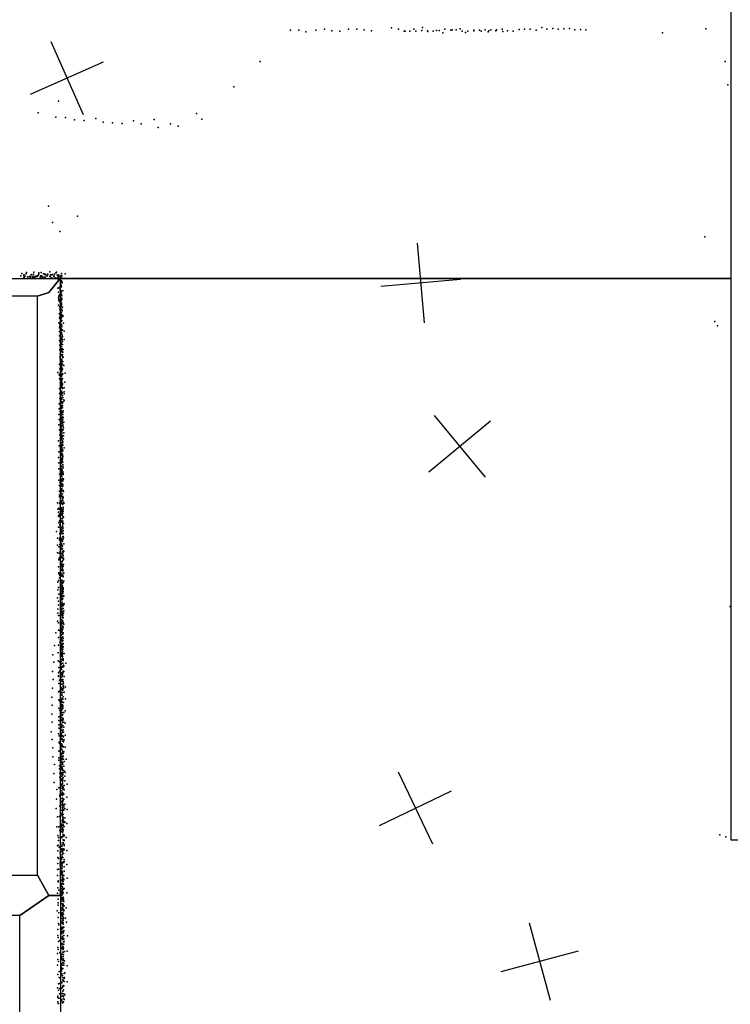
# Model space of a CAD drawing. Header units: millimetres. Extents: x 2956 to 18202, y -3010 to 34175.
# Tile 6 of 16: x 8868 to 12427, y 4709 to 9639. Entities that reach past the tile are written whole.
import ezdxf

# ---------------------------------------------------------------- set-up
doc = ezdxf.new("R2010")
doc.units = ezdxf.units.MM
for name, color, linetype in [('P', 9, 'Continuous'), ('PANOS', 10, 'Continuous'), ('ROOMS', 1, 'Continuous'), ('WALLS', 3, 'Continuous')]:
    doc.layers.add(name, color=color, linetype=linetype)

msp = doc.modelspace()

# ---------------------------------------------------------------- linework, layer by layer
at = {"layer": 'P'}
for p in [(10225, 9586), (10266, 9586), (10302, 9578), (10351, 9587), (10395, 9591), (10431, 9583), (10471, 9582), (10515, 9591), (10557, 9592), (10594, 9588), (10631, 9583), (10730, 9598), (10766, 9591), (10793, 9581), (10799, 9582), (10822, 9581), (10843, 9591), (10852, 9581), (10882, 9585), (10886, 9600), (10911, 9584), (10913, 9580), (10939, 9581), (10955, 9585), (10969, 9585), (10987, 9573), (10998, 9591), (11027, 9586), (11034, 9589), (11055, 9589), (11074, 9593), (11084, 9582), (11101, 9575), (11113, 9582), (11142, 9586), (11142, 9583), (11171, 9586), (11179, 9582), (11199, 9588), (11215, 9578), (11217, 9584), (11227, 9588), (11252, 9584), (11256, 9589), (11284, 9591), (11288, 9580), (11312, 9583), (11340, 9581), (11369, 9590), (11397, 9591), (11425, 9591), (11454, 9587), (11483, 9600), (11509, 9591), (11538, 9595), (11565, 9592), (11593, 9594), (11621, 9595), (11649, 9589), (11676, 9590), (11704, 9588), (12087, 9573), (12305, 9593), (10073, 9429), (12401, 9429), (9941, 9303), (12414, 9313), (9063, 9231), (8961, 9173), (9049, 9151), (9098, 9149), (9143, 9138), (9191, 9135), (9249, 9144), (9287, 9126), (9333, 9123), (9438, 9132), (9542, 9139), (9754, 9169), (9780, 9141), (9382, 9120), (9477, 9117), (9562, 9100), (9623, 9118), (9662, 9106), (9013, 8706), (9158, 8656), (9032, 8623), (9070, 8579), (12300, 8552), (8874, 8356), (8879, 8369), (8879, 8368), (8889, 8357), (8890, 8361), (8890, 8347), (8891, 8348), (8892, 8360), (8892, 8353), (8892, 8351), (8893, 8352), (8894, 8353), (8895, 8355), (8901, 8367), (8902, 8374), (8907, 8352), (8914, 8351), (8918, 8353), (8920, 8353), (8922, 8346), (8923, 8354), (8925, 8351), (8926, 8361), (8927, 8364), (8934, 8355), (8935, 8348), (8938, 8365), (8940, 8375), (8940, 8350), (8944, 8348), (8946, 8355), (8952, 8355), (8953, 8353), (8954, 8353), (8957, 8354), (8959, 8358), (8962, 8362), (8964, 8371), (8965, 8365), (8971, 8350), (8974, 8356), (8975, 8352), (8976, 8374), (8978, 8356), (8981, 8350), (8982, 8352), (8987, 8366), (8989, 8366), (8991, 8350), (8992, 8364), (8995, 8349), (8997, 8346), (8999, 8365), (9001, 8357), (9007, 8356), (9010, 8365), (9019, 8376), (9019, 8354), (9021, 8353), (9022, 8361), (9024, 8345), (9027, 8362), (9029, 8346), (9033, 8364), (9039, 8356), (9039, 8354), (9041, 8352), (9043, 8365), (9049, 8371), (9050, 8347), (9053, 8375), (9056, 8361), (9059, 8349), (9060, 8360), (9062, 8355), (9062, 8348), (9062, 8338), (9062, 8332), (9064, 8360), (9064, 8357), (9066, 8355), (9072, 8346), (9072, 8335), (9074, 8351), (9075, 8356), (9076, 8347), (9077, 8368), (9077, 8356), (9079, 8359), (9079, 8357), (9096, 8367), (9055, 8323), (9060, 8294), (9064, 8296), (9071, 8303), (9071, 8290), (9071, 8285), (9072, 8299), (9073, 8321), (9073, 8321), (9073, 8285), (9073, 8285), (9074, 8311), (9075, 8322), (9076, 8327), (9076, 8308), (9076, 8307), (9077, 8331), (9078, 8302), (9080, 8328), (9081, 8321), (9084, 8282), (9062, 8275), (9063, 8274), (9063, 8247), (9065, 8254), (9065, 8238), (9068, 8261), (9071, 8261), (9072, 8261), (9073, 8272), (9073, 8266), (9073, 8247), (9074, 8247), (9074, 8237), (9075, 8278), (9075, 8269), (9076, 8281), (9076, 8276), (9076, 8243), (9078, 8265), (9079, 8257), (9079, 8243), (9080, 8239), (9062, 8209), (9064, 8232), (9068, 8202), (9069, 8228), (9069, 8227), (9070, 8201), (9070, 8190), (9071, 8232), (9071, 8185), (9073, 8197), (9073, 8187), (9074, 8210), (9074, 8207), (9074, 8201), (9076, 8207), (9077, 8231), (9077, 8219), (9077, 8217), (9077, 8210), (9078, 8232), (9079, 8189), (9082, 8199), (9067, 8168), (9068, 8164), (9068, 8145), (9069, 8151), (9071, 8153), (9072, 8156), (9073, 8180), (9073, 8172), (9073, 8163), (9074, 8143), (9074, 8139), (9075, 8182), (9075, 8173), (9076, 8172), (9076, 8152), (9076, 8144), (9077, 8171), (9077, 8150), (9078, 8183), (9079, 8161), (9080, 8159), (9081, 8181), (9084, 8158), (9085, 8153), (9064, 8122), (9068, 8096), (9069, 8105), (9070, 8114), (9070, 8102), (9072, 8118), (9073, 8113), (9074, 8127), (9074, 8116), (9074, 8104), (9075, 8112), (9075, 8093), (9077, 8089), (9078, 8129), (9078, 8109), (9079, 8088), (9080, 8133), (9080, 8109), (9080, 8101), (9082, 8085), (9088, 8119), (12350, 8128), (12363, 8107), (9067, 8078), (9068, 8056), (9071, 8078), (9071, 8076), (9074, 8050), (9074, 8043), (9075, 8082), (9076, 8068), (9077, 8073), (9077, 8070), (9077, 8065), (9078, 8082), (9078, 8047), (9078, 8037), (9079, 8043), (9080, 8047), (9081, 8060), (9081, 8036), (9081, 8036), (9082, 8053), (9091, 8037), (9092, 8079), (9068, 8032), (9069, 8030), (9069, 8009), (9069, 8007), (9069, 7988), (9071, 8028), (9073, 8035), (9073, 7996), (9074, 8018), (9075, 8034), (9076, 8004), (9077, 8022), (9077, 8015), (9077, 8002), (9078, 7990), (9081, 7992), (9082, 8027), (9083, 8012), (9083, 7989), (9086, 7988), (9069, 7986), (9069, 7950), (9071, 7964), (9071, 7940), (9072, 7961), (9072, 7940), (9073, 7973), (9073, 7961), (9076, 7982), (9076, 7958), (9076, 7958), (9077, 7979), (9078, 7981), (9080, 7977), (9080, 7963), (9080, 7960), (9080, 7940), (9081, 7979), (9082, 7953), (9083, 7963), (9085, 7974), (9085, 7947), (9087, 7949), (9067, 7914), (9070, 7891), (9071, 7911), (9073, 7896), (9074, 7916), (9075, 7919), (9075, 7905), (9075, 7893), (9075, 7893), (9076, 7932), (9076, 7931), (9076, 7909), (9077, 7935), (9077, 7928), (9077, 7896), (9078, 7917), (9079, 7910), (9079, 7900), (9080, 7927), (9080, 7889), (9082, 7891), (9083, 7926), (9083, 7915), (9084, 7928), (9090, 7908), (9060, 7872), (9066, 7861), (9067, 7865), (9067, 7841), (9067, 7841), (9070, 7857), (9073, 7845), (9074, 7874), (9077, 7880), (9077, 7865), (9077, 7864), (9077, 7856), (9077, 7843), (9078, 7854), (9079, 7885), (9079, 7864), (9081, 7886), (9082, 7868), (9082, 7843), (9082, 7842), (9083, 7867), (9083, 7863), (9097, 7870), (9068, 7792), (9071, 7791), (9073, 7834), (9073, 7799), (9074, 7808), (9075, 7812), (9076, 7826), (9077, 7834), (9077, 7834), (9077, 7795), (9078, 7809), (9078, 7807), (9079, 7819), (9079, 7798), (9080, 7838), (9080, 7831), (9080, 7817), (9080, 7800), (9082, 7819), (9082, 7792), (9083, 7810), (9083, 7795), (9091, 7795), (9095, 7824), (9068, 7768), (9070, 7743), (9074, 7781), (9074, 7780), (9074, 7772), (9075, 7741), (9076, 7760), (9076, 7747), (9077, 7779), (9077, 7747), (9078, 7772), (9078, 7771), (9078, 7747), (9079, 7771), (9079, 7768), (9080, 7774), (9083, 7772), (9083, 7758), (9084, 7748), (9085, 7748), (9092, 7776), (9092, 7765), (9066, 7715), (9072, 7739), (9072, 7737), (9074, 7700), (9074, 7700), (9075, 7710), (9076, 7735), (9076, 7721), (9076, 7692), (9077, 7738), (9077, 7723), (9077, 7720), (9077, 7699), (9078, 7726), (9078, 7705), (9078, 7705), (9078, 7695), (9079, 7739), (9080, 7695), (9082, 7719), (9082, 7708), (9082, 7705), (9083, 7695), (9084, 7726), (9090, 7735), (9091, 7731), (9064, 7663), (9066, 7690), (9071, 7677), (9072, 7667), (9073, 7659), (9073, 7649), (9075, 7680), (9076, 7683), (9076, 7676), (9076, 7658), (9077, 7677), (9077, 7664), (9077, 7662), (9078, 7673), (9078, 7660), (9078, 7648), (9081, 7675), (9082, 7651), (9083, 7644), (9083, 7644), (9084, 7663), (9085, 7672), (9086, 7681), (9087, 7648), (9065, 7611), (9066, 7638), (9071, 7633), (9072, 7602), (9074, 7594), (9074, 7592), (9075, 7627), (9075, 7602), (9075, 7598), (9076, 7639), (9076, 7626), (9076, 7606), (9076, 7603), (9076, 7599), (9078, 7616), (9078, 7605), (9079, 7631), (9079, 7627), (9079, 7617), (9080, 7627), (9082, 7605), (9083, 7624), (9085, 7635), (9085, 7614), (9087, 7603), (9088, 7596), (9090, 7624), (9067, 7586), (9069, 7561), (9073, 7580), (9073, 7571), (9074, 7548), (9075, 7573), (9075, 7553), (9075, 7544), (9076, 7570), (9076, 7557), (9076, 7550), (9078, 7561), (9078, 7548), (9079, 7588), (9079, 7553), (9080, 7584), (9080, 7579), (9081, 7568), (9081, 7548), (9085, 7555), (9086, 7585), (9088, 7555), (9089, 7571), (9063, 7530), (9066, 7506), (9072, 7502), (9073, 7525), (9074, 7538), (9074, 7518), (9074, 7504), (9075, 7524), (9075, 7497), (9077, 7540), (9077, 7536), (9079, 7520), (9079, 7507), (9079, 7495), (9080, 7510), (9080, 7499), (9081, 7511), (9083, 7531), (9083, 7520), (9084, 7508), (9085, 7524), (9085, 7510), (9087, 7540), (9091, 7495), (9063, 7447), (9064, 7475), (9073, 7487), (9073, 7478), (9074, 7481), (9074, 7461), (9075, 7488), (9075, 7473), (9075, 7459), (9075, 7455), (9076, 7444), (9078, 7467), (9079, 7491), (9080, 7458), (9081, 7484), (9082, 7477), (9082, 7455), (9082, 7446), (9083, 7464), (9083, 7460), (9084, 7484), (9084, 7452), (9065, 7420), (9074, 7439), (9074, 7417), (9075, 7416), (9075, 7406), (9075, 7401), (9076, 7432), (9076, 7420), (9076, 7418), (9077, 7437), (9078, 7441), (9078, 7426), (9079, 7439), (9080, 7427), (9080, 7402), (9081, 7436), (9081, 7433), (9082, 7438), (9084, 7412), (9084, 7403), (9085, 7424), (9086, 7396), (9064, 7391), (9068, 7364), (9073, 7364), (9074, 7352), (9076, 7392), (9076, 7387), (9076, 7365), (9076, 7357), (9077, 7372), (9078, 7354), (9079, 7388), (9079, 7379), (9079, 7376), (9079, 7362), (9079, 7362), (9079, 7352), (9080, 7385), (9081, 7385), (9081, 7364), (9084, 7376), (9084, 7373), (9086, 7367), (9086, 7362), (9065, 7334), (9067, 7307), (9070, 7322), (9073, 7333), (9075, 7304), (9076, 7330), (9077, 7331), (9077, 7316), (9078, 7338), (9078, 7313), (9079, 7305), (9080, 7329), (9080, 7319), (9083, 7342), (9083, 7301), (9084, 7330), (9084, 7312), (9085, 7312), (9085, 7303), (9087, 7337), (9088, 7340), (9067, 7259), (9068, 7279), (9068, 7250), (9072, 7290), (9073, 7279), (9074, 7270), (9075, 7267), (9077, 7279), (9077, 7267), (9078, 7287), (9078, 7256), (9078, 7254), (9080, 7292), (9080, 7282), (9082, 7265), (9082, 7250), (9084, 7282), (9084, 7251), (9087, 7282), (9088, 7276), (9057, 7220), (9067, 7219), (9068, 7217), (9071, 7228), (9074, 7243), (9074, 7230), (9075, 7225), (9075, 7217), (9076, 7219), (9077, 7230), (9080, 7222), (9082, 7235), (9082, 7217), (9083, 7233), (9083, 7212), (9084, 7244), (9085, 7230), (9086, 7198), (9087, 7245), (9089, 7221), (9089, 7216), (9060, 7188), (9062, 7153), (9063, 7173), (9064, 7194), (9064, 7151), (9066, 7158), (9068, 7189), (9068, 7163), (9075, 7165), (9076, 7192), (9077, 7186), (9078, 7195), (9078, 7181), (9078, 7177), (9080, 7158), (9081, 7171), (9081, 7167), (9081, 7165), (9081, 7159), (9082, 7174), (9085, 7186), (9085, 7167), (9085, 7152), (9087, 7190), (9087, 7179), (9065, 7120), (9067, 7130), (9067, 7128), (9070, 7110), (9071, 7109), (9077, 7124), (9078, 7131), (9080, 7141), (9081, 7126), (9082, 7142), (9083, 7123), (9083, 7123), (9083, 7108), (9084, 7117), (9084, 7099), (9085, 7129), (9088, 7148), (9088, 7116), (9053, 7076), (9063, 7098), (9069, 7098), (9069, 7066), (9070, 7065), (9075, 7098), (9075, 7093), (9075, 7084), (9075, 7071), (9076, 7071), (9078, 7085), (9080, 7076), (9081, 7098), (9081, 7095), (9081, 7064), (9082, 7075), (9083, 7050), (9084, 7095), (9084, 7064), (9085, 7098), (9085, 7092), (9086, 7051), (9087, 7081), (9087, 7067), (9058, 7043), (9058, 7008), (9068, 7043), (9068, 7035), (9069, 7011), (9070, 7033), (9076, 7042), (9076, 7018), (9077, 7038), (9078, 7015), (9078, 7010), (9078, 7005), (9079, 7031), (9080, 7035), (9080, 7009), (9081, 7027), (9081, 7004), (9082, 7035), (9082, 7028), (9083, 7049), (9083, 7003), (9083, 7003), (9084, 7036), (9085, 7040), (9088, 7046), (9090, 7015), (9057, 6970), (9064, 6999), (9066, 6968), (9071, 6988), (9071, 6977), (9073, 6999), (9073, 6956), (9075, 6965), (9077, 6952), (9078, 6993), (9078, 6965), (9080, 6987), (9081, 6973), (9083, 6992), (9083, 6964), (9084, 6969), (9084, 6959), (9086, 6979), (9086, 6974), (9086, 6955), (9090, 6978), (9065, 6938), (9065, 6934), (9068, 6947), (9072, 6916), (9077, 6907), (9078, 6948), (9078, 6925), (9078, 6914), (9078, 6905), (9079, 6945), (9079, 6903), (9080, 6926), (9081, 6925), (9082, 6930), (9083, 6944), (9083, 6906), (9085, 6912), (9086, 6935), (9088, 6943), (9088, 6938), (9088, 6912), (9062, 6900), (9063, 6900), (9064, 6864), (9065, 6869), (9070, 6858), (9074, 6881), (9074, 6870), (9077, 6884), (9078, 6887), (9078, 6861), (9081, 6898), (9081, 6896), (9081, 6895), (9081, 6861), (9082, 6880), (9083, 6888), (9083, 6881), (9084, 6884), (9084, 6857), (9084, 6857), (9084, 6854), (9086, 6881), (9086, 6869), (9087, 6901), (9090, 6868), (9060, 6823), (9063, 6831), (9067, 6845), (9074, 6825), (9075, 6812), (9076, 6852), (9076, 6830), (9079, 6833), (9079, 6820), (9079, 6819), (9081, 6833), (9081, 6819), (9081, 6808), (9081, 6804), (9082, 6823), (9084, 6852), (9084, 6818), (9085, 6820), (9086, 6849), (9086, 6824), (9089, 6827), (9060, 6784), (9062, 6796), (9064, 6763), (9074, 6765), (9078, 6762), (9078, 6758), (9079, 6783), (9079, 6781), (9080, 6803), (9080, 6799), (9080, 6791), (9080, 6775), (9081, 6800), (9081, 6769), (9082, 6803), (9084, 6767), (9084, 6766), (9086, 6795), (9086, 6776), (9087, 6787), (9087, 6786), (9087, 6755), (9058, 6745), (9062, 6727), (9062, 6710), (9073, 6730), (9075, 6706), (9076, 6742), (9076, 6712), (9077, 6738), (9078, 6751), (9078, 6734), (9079, 6734), (9080, 6720), (9081, 6722), (9083, 6743), (9083, 6711), (9084, 6753), (9084, 6752), (9084, 6739), (9088, 6714), (9088, 6708), (9090, 6753), (9091, 6715), (9059, 6687), (9059, 6668), (9063, 6656), (9071, 6657), (9076, 6683), (9077, 6685), (9077, 6680), (9078, 6701), (9078, 6671), (9078, 6659), (9079, 6685), (9079, 6684), (9080, 6702), (9080, 6690), (9080, 6660), (9081, 6692), (9081, 6666), (9083, 6675), (9084, 6704), (9085, 6667), (9085, 6659), (9086, 6691), (9088, 6668), (9089, 6679), (12427, 6701), (9057, 6628), (9062, 6619), (9075, 6632), (9075, 6611), (9075, 6610), (9076, 6635), (9078, 6620), (9078, 6609), (9079, 6634), (9079, 6617), (9079, 6607), (9081, 6653), (9081, 6644), (9081, 6625), (9081, 6618), (9084, 6655), (9085, 6655), (9085, 6627), (9085, 6626), (9087, 6644), (9087, 6619), (9090, 6612), (9050, 6569), (9062, 6582), (9070, 6580), (9073, 6570), (9077, 6589), (9077, 6573), (9078, 6586), (9078, 6561), (9079, 6563), (9080, 6594), (9080, 6590), (9080, 6578), (9081, 6600), (9081, 6583), (9083, 6602), (9083, 6571), (9084, 6603), (9084, 6587), (9085, 6563), (9085, 6563), (9086, 6597), (9086, 6569), (9062, 6545), (9062, 6508), (9069, 6522), (9074, 6519), (9075, 6531), (9076, 6555), (9076, 6545), (9077, 6536), (9078, 6543), (9078, 6530), (9078, 6512), (9079, 6544), (9080, 6531), (9081, 6528), (9082, 6515), (9082, 6509), (9083, 6531), (9083, 6527), (9084, 6549), (9084, 6531), (9084, 6516), (9084, 6512), (9086, 6541), (9087, 6515), (9035, 6459), (9042, 6505), (9061, 6469), (9073, 6502), (9073, 6471), (9074, 6492), (9074, 6465), (9074, 6461), (9075, 6490), (9075, 6486), (9075, 6480), (9076, 6505), (9079, 6503), (9079, 6497), (9079, 6467), (9080, 6461), (9081, 6490), (9081, 6477), (9083, 6474), (9083, 6460), (9084, 6496), (9084, 6485), (9084, 6466), (9085, 6486), (9087, 6499), (9091, 6466), (9040, 6422), (9061, 6429), (9068, 6424), (9073, 6426), (9076, 6434), (9076, 6425), (9076, 6411), (9077, 6454), (9077, 6415), (9079, 6450), (9080, 6437), (9080, 6436), (9082, 6453), (9083, 6448), (9083, 6434), (9084, 6417), (9085, 6432), (9086, 6439), (9086, 6434), (9086, 6431), (9099, 6418), (9033, 6376), (9062, 6368), (9065, 6396), (9068, 6375), (9071, 6380), (9075, 6400), (9076, 6387), (9077, 6386), (9077, 6363), (9077, 6360), (9078, 6398), (9078, 6394), (9080, 6368), (9082, 6362), (9083, 6361), (9084, 6401), (9084, 6375), (9084, 6371), (9084, 6369), (9085, 6398), (9087, 6405), (9087, 6377), (9088, 6408), (9089, 6403), (9090, 6376), (9036, 6336), (9062, 6354), (9062, 6351), (9064, 6315), (9067, 6332), (9072, 6356), (9072, 6325), (9073, 6316), (9075, 6345), (9078, 6333), (9079, 6349), (9079, 6326), (9080, 6336), (9082, 6333), (9083, 6354), (9084, 6336), (9087, 6326), (9087, 6326), (9087, 6315), (9088, 6317), (9091, 6350), (9032, 6292), (9063, 6273), (9067, 6277), (9073, 6286), (9073, 6269), (9075, 6292), (9075, 6290), (9075, 6277), (9075, 6274), (9075, 6261), (9076, 6296), (9076, 6261), (9077, 6285), (9079, 6310), (9080, 6285), (9081, 6269), (9082, 6270), (9083, 6290), (9084, 6282), (9085, 6288), (9087, 6300), (9088, 6305), (9089, 6293), (9091, 6272), (9098, 6299), (9029, 6247), (9064, 6233), (9068, 6229), (9072, 6230), (9073, 6238), (9075, 6243), (9076, 6225), (9076, 6221), (9077, 6225), (9078, 6259), (9078, 6234), (9079, 6226), (9079, 6221), (9081, 6257), (9083, 6240), (9085, 6237), (9086, 6249), (9088, 6221), (9098, 6239), (9031, 6207), (9064, 6192), (9070, 6182), (9073, 6180), (9074, 6173), (9075, 6165), (9076, 6178), (9076, 6171), (9077, 6211), (9077, 6211), (9077, 6208), (9077, 6200), (9078, 6189), (9079, 6205), (9079, 6192), (9080, 6183), (9083, 6208), (9083, 6201), (9084, 6204), (9084, 6199), (9084, 6190), (9085, 6171), (9090, 6170), (9097, 6179), (9030, 6162), (9031, 6122), (9064, 6149), (9065, 6130), (9072, 6131), (9073, 6148), (9074, 6154), (9075, 6131), (9076, 6128), (9077, 6158), (9078, 6159), (9079, 6146), (9079, 6144), (9080, 6134), (9080, 6129), (9082, 6161), (9082, 6157), (9083, 6120), (9085, 6132), (9087, 6141), (9087, 6139), (9090, 6121), (9096, 6116), (9026, 6074), (9063, 6064), (9064, 6092), (9065, 6108), (9072, 6084), (9074, 6102), (9074, 6086), (9075, 6104), (9075, 6084), (9075, 6081), (9077, 6111), (9077, 6067), (9077, 6065), (9078, 6081), (9079, 6095), (9081, 6104), (9081, 6103), (9081, 6078), (9083, 6071), (9085, 6105), (9087, 6083), (9088, 6072), (9090, 6097), (9031, 6035), (9066, 6053), (9066, 6021), (9068, 6015), (9071, 6038), (9075, 6033), (9076, 6049), (9077, 6055), (9077, 6037), (9078, 6062), (9080, 6038), (9082, 6037), (9082, 6026), (9083, 6053), (9083, 6036), (9084, 6054), (9086, 6048), (9087, 6026), (9088, 6048), (9088, 6023), (9091, 6034), (9096, 6056), (9035, 5994), (9065, 5977), (9067, 5978), (9073, 6014), (9073, 5990), (9074, 5966), (9075, 6009), (9076, 5985), (9077, 6014), (9078, 5999), (9079, 5987), (9080, 5999), (9081, 6007), (9081, 6001), (9082, 6003), (9082, 5976), (9082, 5969), (9083, 5979), (9083, 5969), (9085, 5974), (9087, 5965), (9088, 5999), (9089, 5973), (9097, 5996), (9035, 5948), (9065, 5943), (9065, 5931), (9073, 5931), (9076, 5952), (9076, 5943), (9076, 5937), (9077, 5961), (9078, 5942), (9078, 5919), (9079, 5964), (9079, 5952), (9079, 5923), (9080, 5933), (9080, 5919), (9083, 5939), (9084, 5952), (9085, 5948), (9085, 5918), (9087, 5952), (9088, 5937), (9091, 5925), (9101, 5937), (9042, 5910), (9067, 5889), (9068, 5904), (9069, 5867), (9075, 5908), (9075, 5899), (9077, 5896), (9077, 5887), (9078, 5885), (9079, 5900), (9079, 5889), (9079, 5869), (9079, 5869), (9081, 5893), (9082, 5882), (9083, 5910), (9083, 5888), (9083, 5867), (9086, 5870), (9087, 5869), (9088, 5880), (9090, 5902), (9093, 5876), (9097, 5869), (9040, 5864), (9041, 5820), (9069, 5846), (9073, 5828), (9076, 5840), (9076, 5831), (9077, 5865), (9079, 5851), (9079, 5833), (9079, 5831), (9080, 5862), (9080, 5831), (9082, 5854), (9083, 5825), (9084, 5859), (9084, 5840), (9085, 5831), (9087, 5844), (9095, 5852), (9095, 5828), (9054, 5784), (9065, 5793), (9073, 5792), (9077, 5812), (9079, 5806), (9079, 5791), (9079, 5778), (9081, 5801), (9083, 5817), (9083, 5813), (9083, 5770), (9084, 5799), (9084, 5788), (9084, 5786), (9085, 5794), (9085, 5794), (9087, 5794), (9089, 5787), (9092, 5805), (9092, 5783), (9106, 5812), (9053, 5736), (9069, 5751), (9070, 5757), (9072, 5720), (9077, 5758), (9079, 5767), (9079, 5740), (9080, 5723), (9081, 5728), (9082, 5754), (9082, 5742), (9083, 5761), (9083, 5726), (9084, 5759), (9084, 5726), (9085, 5740), (9086, 5764), (9086, 5732), (9087, 5733), (9090, 5761), (9090, 5737), (9105, 5747), (9051, 5690), (9070, 5702), (9074, 5682), (9080, 5708), (9081, 5696), (9082, 5712), (9082, 5705), (9082, 5682), (9083, 5718), (9083, 5717), (9083, 5704), (9083, 5694), (9083, 5691), (9083, 5688), (9083, 5677), (9088, 5708), (9088, 5684), (9089, 5698), (9090, 5681), (9092, 5708), (9094, 5712), (9094, 5689), (9107, 5684), (9057, 5648), (9067, 5649), (9070, 5650), (9080, 5665), (9080, 5665), (9080, 5656), (9081, 5667), (9081, 5628), (9082, 5648), (9082, 5632), (9082, 5629), (9082, 5621), (9083, 5669), (9083, 5649), (9084, 5637), (9086, 5659), (9086, 5659), (9087, 5645), (9087, 5625), (9088, 5633), (9091, 5621), (9094, 5643), (9094, 5622), (9054, 5597), (9065, 5597), (9069, 5580), (9073, 5614), (9077, 5611), (9077, 5584), (9078, 5611), (9078, 5597), (9079, 5608), (9079, 5602), (9079, 5575), (9079, 5574), (9080, 5588), (9083, 5588), (9085, 5592), (9085, 5582), (9086, 5607), (9086, 5605), (9086, 5578), (9087, 5617), (9087, 5582), (9091, 5599), (9095, 5619), (9105, 5615), (9059, 5555), (9062, 5529), (9063, 5544), (9077, 5545), (9080, 5548), (9080, 5543), (9082, 5569), (9082, 5550), (9085, 5549), (9086, 5559), (9086, 5558), (9087, 5532), (9088, 5553), (9088, 5531), (9092, 5556), (9092, 5553), (9092, 5531), (9092, 5530), (9102, 5544), (12375, 5558), (12405, 5548), (9058, 5502), (9060, 5477), (9061, 5506), (9066, 5496), (9075, 5517), (9078, 5501), (9078, 5483), (9079, 5500), (9080, 5487), (9081, 5507), (9082, 5474), (9083, 5483), (9084, 5518), (9085, 5518), (9087, 5519), (9087, 5487), (9087, 5482), (9088, 5515), (9089, 5481), (9091, 5508), (9091, 5504), (9092, 5486), (9105, 5479), (9059, 5445), (9063, 5439), (9071, 5467), (9074, 5457), (9075, 5472), (9075, 5431), (9077, 5443), (9077, 5436), (9079, 5445), (9080, 5446), (9081, 5457), (9081, 5447), (9082, 5467), (9084, 5444), (9088, 5464), (9090, 5425), (9091, 5425), (9092, 5435), (9058, 5384), (9059, 5415), (9063, 5386), (9071, 5417), (9071, 5406), (9072, 5419), (9076, 5415), (9077, 5392), (9077, 5388), (9079, 5421), (9079, 5406), (9080, 5378), (9081, 5413), (9081, 5401), (9081, 5390), (9086, 5419), (9089, 5420), (9091, 5376), (9092, 5398), (9104, 5409), (9057, 5354), (9061, 5328), (9073, 5367), (9074, 5372), (9077, 5330), (9078, 5359), (9079, 5368), (9080, 5357), (9081, 5346), (9081, 5328), (9082, 5340), (9082, 5335), (9083, 5371), (9083, 5361), (9083, 5334), (9084, 5342), (9087, 5353), (9089, 5332), (9090, 5354), (9090, 5336), (9106, 5340), (9059, 5292), (9061, 5322), (9065, 5280), (9076, 5298), (9078, 5309), (9078, 5301), (9078, 5275), (9080, 5314), (9080, 5288), (9082, 5279), (9083, 5322), (9083, 5312), (9083, 5298), (9083, 5290), (9083, 5284), (9086, 5324), (9086, 5313), (9088, 5311), (9088, 5285), (9091, 5289), (9058, 5265), (9061, 5236), (9076, 5237), (9077, 5273), (9077, 5263), (9077, 5242), (9079, 5271), (9079, 5254), (9081, 5263), (9082, 5274), (9082, 5237), (9083, 5260), (9083, 5240), (9083, 5236), (9086, 5268), (9087, 5246), (9087, 5229), (9088, 5237), (9088, 5234), (9104, 5267), (9056, 5177), (9061, 5218), (9061, 5206), (9074, 5181), (9076, 5214), (9079, 5213), (9079, 5182), (9080, 5225), (9080, 5193), (9084, 5212), (9084, 5205), (9085, 5203), (9085, 5187), (9085, 5187), (9085, 5183), (9087, 5208), (9087, 5198), (9088, 5225), (9089, 5224), (9089, 5178), (9090, 5183), (9091, 5203), (9102, 5193), (9061, 5144), (9065, 5168), (9074, 5151), (9076, 5141), (9079, 5169), (9079, 5163), (9079, 5154), (9079, 5138), (9083, 5156), (9083, 5127), (9084, 5169), (9084, 5149), (9085, 5130), (9086, 5139), (9086, 5130), (9088, 5160), (9088, 5142), (9088, 5139), (9098, 5140), (9060, 5084), (9062, 5114), (9064, 5107), (9073, 5087), (9075, 5123), (9077, 5094), (9077, 5085), (9078, 5118), (9080, 5086), (9082, 5113), (9084, 5090), (9086, 5111), (9086, 5097), (9087, 5118), (9089, 5096), (9089, 5079), (9103, 5121), (9059, 5054), (9061, 5043), (9069, 5029), (9074, 5063), (9077, 5040), (9080, 5069), (9080, 5062), (9081, 5075), (9081, 5071), (9082, 5034), (9083, 5049), (9083, 5045), (9087, 5037), (9087, 5033), (9088, 5074), (9088, 5067), (9088, 5039), (9089, 5053), (9089, 5035), (9108, 5052), (9060, 4994), (9061, 4983), (9063, 5023), (9075, 5005), (9075, 5003), (9077, 5013), (9078, 4989), (9080, 4992), (9080, 4989), (9081, 5013), (9082, 5008), (9082, 4995), (9086, 4999), (9086, 4984), (9088, 5022), (9088, 4990), (9089, 5011), (9092, 5024), (9057, 4963), (9059, 4934), (9070, 4969), (9074, 4938), (9075, 4963), (9077, 4948), (9077, 4943), (9078, 4959), (9078, 4934), (9080, 4938), (9081, 4961), (9085, 4971), (9085, 4931), (9086, 4970), (9087, 4949), (9088, 4959), (9088, 4937), (9093, 4974), (9106, 4975), (9058, 4905), (9062, 4924), (9076, 4894), (9077, 4904), (9078, 4905), (9079, 4912), (9079, 4890), (9080, 4887), (9081, 4885), (9084, 4918), (9085, 4889), (9086, 4928), (9086, 4905), (9089, 4916), (9090, 4906), (9093, 4927), (9107, 4901), (9060, 4858), (9066, 4873), (9066, 4843), (9072, 4838), (9075, 4852), (9077, 4863), (9078, 4876), (9079, 4862), (9082, 4854), (9085, 4843), (9085, 4832), (9091, 4863), (9091, 4839), (9093, 4844), (9094, 4867), (9058, 4791), (9063, 4812), (9067, 4788), (9069, 4813), (9078, 4791), (9079, 4820), (9079, 4817), (9080, 4790), (9085, 4799), (9085, 4797), (9087, 4829), (9087, 4826), (9087, 4804), (9089, 4802), (9091, 4823), (9106, 4822), (9060, 4750), (9060, 4744), (9062, 4780), (9065, 4740), (9067, 4762), (9073, 4737), (9079, 4763), (9080, 4734), (9081, 4750), (9082, 4763), (9084, 4775), (9084, 4752), (9088, 4781), (9088, 4750), (9088, 4740), (9089, 4761), (9091, 4733), (9094, 4756), (9059, 4721), (9061, 4713), (9072, 4711), (9079, 4726), (9082, 4716), (9086, 4720), (9088, 4721)]:
    msp.add_point(p, dxfattribs=at)
at = {"layer": 'PANOS'}
for points in [[(9024.3, 9530.1), (9186.7, 9164.6)], [(8922.7, 9266.1), (9288.2, 9428.5)], [(10859.1, 8519.8), (10894.7, 8121.3)], [(11076.1, 8338.3), (10677.7, 8302.8)], [(10944.6, 7656.9), (11199.5, 7348.7)], [(10917.9, 7375.3), (11226.2, 7630.3)], [(10937.4, 5510.4), (10764.8, 5871.3)], [(10670.7, 5604.6), (11031.6, 5777.2)], [(11419.1, 5116.5), (11524.1, 4730.5)], [(11664.6, 4976), (11278.6, 4871)]]:
    msp.add_lwpolyline(points, dxfattribs=at)
at = {"layer": 'ROOMS'}
for points in [[(9343.9, 13497.4), (9343.9, 13105), (3158.7, 13105), (3158.7, 8343.4), (7298.7, 8343.4), (9071.9, 8343.4), (12430.9, 8343.5), (12430.9, 9349.7), (12431, 14149.1), (9343.9, 14149.1), (9343.9, 13497.4)], [(13480, 5531.3), (12431, 5531.3), (12430.9, 8343.5), (9071.9, 8343.4), (9071.9, 5254.8), (9072, 5254.8), (9072, 4167.4), (10181.6, 4167.5), (10181.6, 3624.7), (10684.6, 3624.7), (10684.6, 3510.7), (10684.6, 2472.4), (11715.7, 2472.4), (12281, 2472.4), (12280.9, 3835.3), (13480, 3835.3), (13480, 5531.3)], [(8957.9, 8254.4), (7355.7, 8254.4), (7355.7, 8196.5), (8731.5, 8196.5), (8731.5, 5356.3), (8957.9, 5356.3), (8957.9, 8254.4)]]:
    msp.add_lwpolyline(points, close=True, dxfattribs=at)
at = {"layer": 'WALLS'}
for points in [[(8957.9, 8254.4), (7355.7, 8254.4), (7298.7, 8273.5), (7298.7, 8343.4), (9071.9, 8343.4), (9014.9, 8273.5), (8957.9, 8254.4)], [(8957.9, 5356.3), (8957.9, 8254.4), (9014.9, 8273.5), (9071.9, 8343.4), (9071.9, 5254.8), (9014.9, 5254.8), (8957.9, 5356.3)], [(8731.5, 5356.3), (8957.9, 5356.3), (9014.9, 5254.8), (8869, 5153.3), (8676.5, 5153.3), (8676.5, 5254.8), (8731.5, 5356.3)], [(8869, 4110.4), (8869, 5153.3), (9014.9, 5254.8), (9072, 5254.8), (9072, 4167.4), (9014.9, 4110.4), (8869, 4110.4)]]:
    msp.add_lwpolyline(points, dxfattribs=at)

doc.saveas('drawing.dxf')
